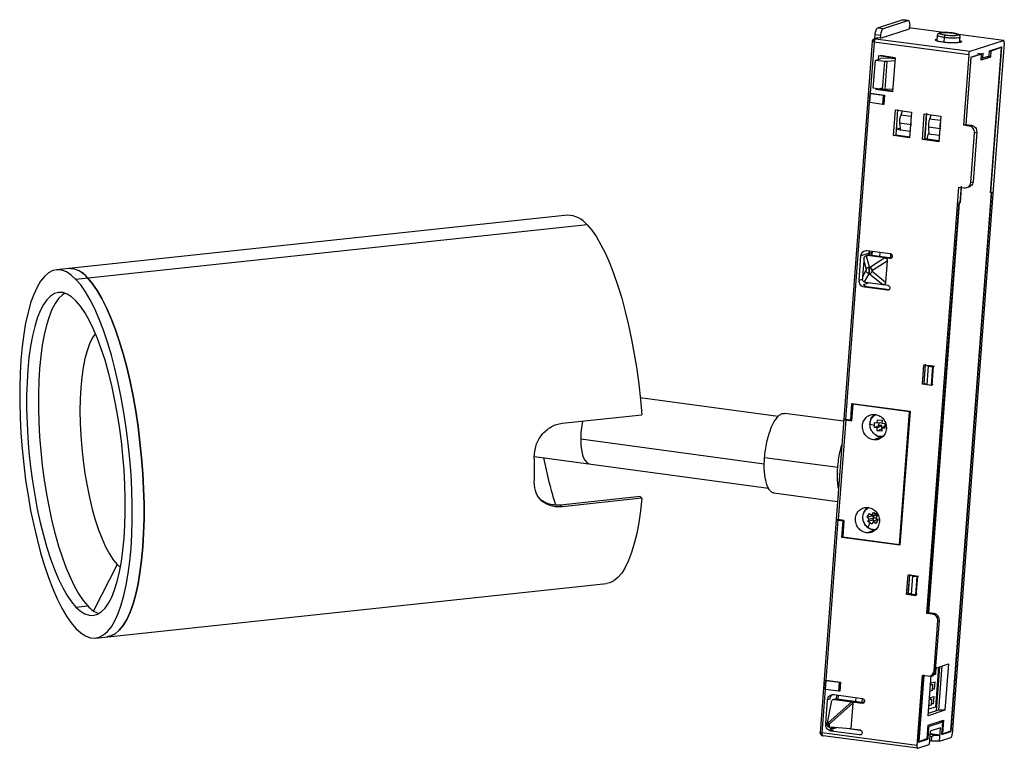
# Paper-space layout '_Dimétrica' of a CAD drawing. Header units: millimetres. Extents: x -284 to -124, y -154 to -36.
import ezdxf

# ---------------------------------------------------------------- set-up
doc = ezdxf.new("R2010")
doc.units = ezdxf.units.MM

psp = doc.layouts.new('_Dimétrica')

# ---------------------------------------------------------------- linework, layer by layer
at = {"color": 7, "linetype": 'Continuous', "lineweight": 25}
for p, q in [((-144.49, -37.42), (-140.53, -36.12)), ((-143.56, -37.54), (-139.6, -36.25)), ((-140.53, -36.12), (-139.6, -36.25)), ((-140.53, -36.12), (-140.48, -36.14)), ((-139.54, -36.24), (-140.47, -36.12)), ((-144.49, -37.42), (-143.56, -37.54)), ((-144.03, -39.13), (-139.35, -37.61)), ((-133.77, -38.19), (-139.46, -37.43)), ((-139.32, -37.12), (-139.35, -37.61)), ((-145.39, -39.65), (-150, -100.8)), ((-145.07, -39.74), (-145.69, -48.03)), ((-129.72, -41.79), (-145.07, -39.74)), ((-144.68, -39.09), (-145.04, -39.21)), ((-144.97, -39.18), (-144.92, -38.52)), ((-144.92, -38.52), (-143.99, -38.64)), ((-144.49, -39.07), (-144.85, -39.19)), ((-144.85, -39.19), (-129.5, -41.24)), ((-144.03, -39.13), (-144.49, -39.07)), ((-144.03, -39.13), (-143.99, -38.64)), ((-135.04, -39.26), (-135.05, -39.4)), ((-135.04, -39.26), (-134.87, -39.23)), ((-134.83, -38.61), (-134.9, -39.55)), ((-133.71, -39.79), (-133.65, -38.97)), ((-123.97, -39.91), (-132.4, -151.84)), ((-124.11, -39.48), (-131.4, -38.5)), ((-131.21, -39.82), (-131.14, -38.89)), ((-129.5, -41.24), (-124.11, -39.48)), ((-126.41, -42), (-126.34, -41.17)), ((-126.34, -41.17), (-124.37, -40.52)), ((-126.34, -41.17), (-126.13, -41.19)), ((-126.13, -41.19), (-126.21, -42.18)), ((-126.18, -64.18), (-124.41, -40.63)), ((-126.14, -64.07), (-124.37, -40.52)), ((-124.41, -40.63), (-126.13, -41.19)), ((-124.41, -40.63), (-124.62, -40.6)), ((-145.21, -47.19), (-144.87, -42.71)), ((-144.87, -42.71), (-144.01, -42.39)), ((-143.35, -42.87), (-144.87, -42.71)), ((-144.39, -41.91), (-144.43, -42.55)), ((-144.39, -41.91), (-141.68, -42.27)), ((-141.73, -42.27), (-144.04, -41.92)), ((-142.78, -42.37), (-144.01, -42.39)), ((-143.69, -47.41), (-143.35, -42.87)), ((-143.3, -47.43), (-142.96, -42.89)), ((-141.72, -42.8), (-142.96, -42.89)), ((-142.79, -42.12), (-142.81, -42.38)), ((-141.59, -42.47), (-142.78, -42.37)), ((-141.68, -42.27), (-142.1, -47.81)), ((-129.72, -41.79), (-130.58, -53.2)), ((-129.4, -42.16), (-130.22, -53.08)), ((-129.37, -42.25), (-130.19, -53.08)), ((-129.4, -42.16), (-127.42, -41.52)), ((-127.64, -41.69), (-129.37, -42.25)), ((-127.64, -41.69), (-128.27, -41.6)), ((-127.72, -42.67), (-127.64, -41.69)), ((-126.21, -42.18), (-127.72, -42.67)), ((-127.69, -42.33), (-127.48, -42.35)), ((-127.42, -41.52), (-127.48, -42.35)), ((-126.41, -42), (-127.48, -42.35)), ((-126.21, -42.18), (-126.67, -42.12)), ((-143.69, -47.41), (-145.21, -47.19)), ((-144.8, -47.45), (-144.44, -47.32)), ((-142.1, -47.81), (-144.8, -47.45)), ((-143.82, -47.23), (-144.46, -47.44)), ((-144.44, -47.32), (-144.2, -47.35)), ((-143.35, -47.46), (-142.08, -47.63)), ((-142.06, -47.37), (-143.3, -47.43)), ((-145.84, -49.52), (-145.73, -48.04)), ((-145.78, -49.54), (-145.67, -48.07)), ((-145.73, -48.04), (-145.69, -48.03)), ((-145.67, -48.07), (-145.73, -48.04)), ((-145.69, -48.03), (-143.37, -48.34)), ((-145.67, -48.07), (-143.53, -48.35)), ((-143.64, -49.83), (-143.53, -48.35)), ((-143.53, -48.35), (-143.4, -48.35)), ((-143.4, -48.35), (-143.52, -49.83)), ((-143.37, -48.34), (-143.48, -49.82)), ((-143.4, -48.35), (-143.37, -48.34)), ((-149.68, -100.89), (-145.8, -49.51)), ((-145.84, -49.52), (-145.78, -49.54)), ((-143.64, -49.83), (-145.78, -49.54)), ((-143.52, -49.83), (-143.64, -49.83)), ((-143.48, -49.82), (-143.52, -49.83)), ((-141.95, -54.9), (-141.63, -50.74)), ((-141.63, -50.74), (-139.01, -51.09)), ((-141.26, -50.64), (-141.57, -54.77)), ((-140.53, -50.91), (-140.77, -51.59)), ((-139.01, -51.09), (-139.32, -55.25)), ((-140.77, -51.59), (-140.82, -51.72)), ((-139.06, -51.81), (-140.77, -51.59)), ((-137.25, -55.53), (-136.94, -51.36)), ((-136.94, -51.36), (-134.26, -51.72)), ((-136.56, -51.26), (-136.87, -55.39)), ((-136.86, -55.4), (-136.56, -51.41)), ((-135.83, -51.54), (-136.08, -52.21)), ((-134.32, -52.45), (-136.08, -52.21)), ((-134.26, -51.72), (-134.58, -55.88)), ((-139.24, -54.21), (-141.51, -53.91)), ((-140.85, -53.8), (-141.49, -53.71)), ((-140.95, -52.74), (-140.94, -52.89)), ((-139.04, -53.15), (-140.94, -52.89)), ((-140.94, -52.89), (-140.82, -54.09)), ((-139.04, -53.15), (-139.07, -52.99)), ((-134.32, -53.78), (-136.27, -53.52)), ((-136.27, -53.52), (-136.19, -54.7)), ((-134.38, -53.39), (-134.23, -53.3)), ((-130.22, -53.08), (-130.58, -53.2)), ((-129.64, -53.34), (-130.58, -53.2)), ((-130.22, -53.08), (-129.28, -53.22)), ((-129.64, -53.34), (-129.28, -53.22)), ((-141.95, -54.9), (-141.57, -54.77)), ((-139.32, -55.25), (-141.95, -54.9)), ((-141.57, -54.77), (-139.31, -55.07)), ((-137.25, -55.53), (-136.87, -55.39)), ((-134.58, -55.88), (-137.25, -55.53)), ((-136.87, -55.39), (-134.56, -55.7)), ((-136.25, -54.61), (-136.16, -54.42)), ((-136.25, -54.61), (-134.5, -54.85)), ((-129.4, -62.49), (-128.8, -54.45)), ((-128.44, -54.33), (-129.04, -62.38)), ((-128.8, -54.45), (-128.44, -54.33)), ((-136.54, -132.3), (-131.34, -63.23)), ((-131.34, -63.23), (-130.41, -63.36)), ((-130.98, -63.11), (-131.17, -65.71)), ((-130.96, -63.28), (-131.14, -65.8)), ((-130.02, -63.32), (-129.66, -63.2)), ((-129.4, -62.49), (-129.04, -62.38)), ((-132.63, -151.34), (-126.06, -64.14)), ((-126.03, -64.03), (-132.62, -151.43)), ((-126.06, -64.14), (-126.18, -64.18)), ((-126.14, -64.07), (-126.03, -64.03)), ((-136.29, -132.22), (-131.28, -65.75)), ((-131.27, -65.84), (-136.27, -132.22)), ((-131.28, -65.75), (-131.17, -65.71)), ((-131.14, -65.8), (-131.27, -65.84)), ((-194.81, -67.8), (-277.68, -76.64)), ((-191.63, -69.35), (-274.5, -78.18)), ((-147.51, -78.33), (-147.21, -74.39)), ((-145.88, -73.95), (-147.21, -74.39)), ((-146.73, -74.78), (-146.77, -75.16)), ((-146, -74.23), (-146.37, -74.35)), ((-146.37, -74.35), (-145.86, -76.18)), ((-146.21, -73.53), (-142.48, -74.02)), ((-146.17, -74.33), (-145.81, -74.21)), ((-142.54, -74.81), (-146.17, -74.33)), ((-145.88, -73.95), (-145.9, -74.22)), ((-145.81, -74.21), (-142.18, -74.69)), ((-143.34, -74.7), (-145.68, -76.2)), ((-145.51, -74.25), (-145.49, -73.96)), ((-145.37, -73.61), (-145.42, -74.26)), ((-144.17, -74.61), (-144.11, -73.81)), ((-142.26, -74.72), (-142.54, -74.81)), ((-142.38, -74.61), (-142.34, -74.07)), ((-146.77, -75.16), (-146.97, -77.76)), ((-146.77, -75.16), (-146.39, -76.55)), ((-145.86, -76.18), (-145.68, -76.2)), ((-145.35, -76.7), (-142.95, -75.16)), ((-142.95, -75.16), (-143.21, -78.7)), ((-147.51, -78.33), (-146.98, -78.16)), ((-146.97, -77.76), (-146.98, -78.13)), ((-146.41, -76.77), (-146.97, -77.76)), ((-145.95, -77.3), (-146.69, -78.6)), ((-145.76, -77.32), (-145.95, -77.3)), ((-145.76, -77.32), (-143.67, -79.04)), ((-143.21, -78.7), (-145.37, -76.93)), ((-145.86, -78.73), (-146.83, -79.05)), ((-146.29, -79.32), (-146.65, -79.44)), ((-142.93, -79.93), (-146.65, -79.44)), ((-146.5, -78.66), (-142.87, -79.15)), ((-146.29, -79.32), (-142.57, -79.82)), ((-142.65, -79.84), (-142.93, -79.93)), ((-137.23, -95.19), (-136.99, -92.01)), ((-136.99, -92.01), (-135.48, -92.21)), ((-136.97, -95.09), (-136.73, -91.94)), ((-136.95, -95.04), (-136.72, -92.08)), ((-136.72, -92.08), (-135.33, -92.27)), ((-136.29, -92.26), (-136.72, -92.08)), ((-136.29, -92.26), (-136.52, -95.22)), ((-136.29, -92.26), (-135.6, -92.36)), ((-135.6, -92.36), (-135.82, -95.31)), ((-135.48, -92.21), (-135.72, -95.39)), ((-135.33, -92.27), (-135.6, -92.36)), ((-137.23, -95.19), (-136.97, -95.09)), ((-135.72, -95.39), (-137.23, -95.19)), ((-136.74, -95.13), (-136.97, -95.09)), ((-136.95, -95.04), (-136.52, -95.22)), ((-136.52, -95.22), (-135.82, -95.31)), ((-135.55, -95.22), (-135.82, -95.31)), ((-160.64, -100.41), (-183, -97.39)), ((-148.87, -100.99), (-148.67, -98.3)), ((-148.55, -98.42), (-148.75, -101.08)), ((-148.67, -98.3), (-139.24, -99.56)), ((-148.55, -98.42), (-148.32, -98.35)), ((-139.34, -99.65), (-148.55, -98.42)), ((-195.66, -101.5), (-182.76, -100.13)), ((-150.02, -101.18), (-159.58, -99.89)), ((-140.96, -121.13), (-139.34, -99.65)), ((-139.24, -99.56), (-140.88, -121.24)), ((-150, -100.85), (-151.22, -117.02)), ((-149.68, -100.95), (-150.9, -117.11)), ((-149.92, -100.82), (-149.97, -100.84)), ((-148.87, -100.99), (-149.68, -100.89)), ((-149.68, -100.95), (-148.75, -101.08)), ((-145.76, -101.61), (-145.68, -101.22)), ((-145.73, -101.83), (-145.76, -101.61)), ((-145.75, -101.64), (-145.02, -101.78)), ((-145.02, -101.78), (-145, -101.39)), ((-145.02, -102.17), (-145.02, -101.78)), ((-145.02, -102.17), (-144.29, -101.85)), ((-144.6, -102.23), (-145.02, -102.17)), ((-145, -101.39), (-144.58, -101.43)), ((-144.6, -102.23), (-143.83, -101.88)), ((-144.58, -101.43), (-144.52, -100.93)), ((-144.58, -101.43), (-143.81, -101.39)), ((-144.52, -100.93), (-143.78, -100.99)), ((-144.29, -101.85), (-144.28, -101.35)), ((-143.83, -101.88), (-144.29, -101.85)), ((-143.85, -102.29), (-143.36, -101.92)), ((-143.84, -102.38), (-143.83, -101.88)), ((-143.78, -100.99), (-143.83, -101.49)), ((-143.83, -101.49), (-143.33, -101.52)), ((-143.33, -101.52), (-143.35, -101.91)), ((-143.35, -101.91), (-143.35, -102.3)), ((-143.35, -101.91), (-143.14, -101.92)), ((-143.74, -103.67), (-145.18, -104.18)), ((-144.56, -102.7), (-144.6, -102.23)), ((-144.56, -102.7), (-143.84, -102.38)), ((-143.83, -102.76), (-144.56, -102.7)), ((-143.85, -102.29), (-143.83, -102.76)), ((-143.35, -102.3), (-143.85, -102.29)), ((-162.88, -108.11), (-192.66, -104.1)), ((-200.17, -106.88), (-162.22, -112)), ((-150.98, -108.69), (-162.84, -107.09)), ((-150.67, -109.76), (-150.78, -109.74)), ((-161.32, -112.78), (-151, -114.17)), ((-183.03, -113.36), (-195.93, -114.74)), ((-195.66, -115.02), (-195.93, -114.74)), ((-182.76, -113.64), (-195.66, -115.02)), ((-182.76, -113.64), (-183.03, -113.36)), ((-146.21, -116.73), (-145.81, -116.09)), ((-146.21, -116.73), (-145.44, -116.5)), ((-145.81, -116.09), (-145.46, -116.38)), ((-145.46, -116.38), (-145.17, -115.97)), ((-145.46, -116.38), (-144.79, -116.38)), ((-145.04, -116.79), (-145.44, -116.5)), ((-145.17, -115.97), (-144.87, -116.2)), ((-145.02, -115.92), (-145.11, -116.03)), ((-144.67, -115.95), (-144.87, -116.2)), ((-144.87, -116.2), (-144.55, -116.42)), ((-144.55, -116.42), (-144.83, -116.84)), ((-151.22, -117.08), (-153.82, -151.58)), ((-152.86, -143.11), (-150.9, -117.18)), ((-149.97, -117.24), (-150.9, -117.11)), ((-150.9, -117.18), (-150.1, -117.29)), ((-150.3, -119.98), (-150.1, -117.29)), ((-149.97, -117.24), (-150.17, -119.9)), ((-145.87, -117.03), (-146.21, -116.73)), ((-146.07, -117.42), (-145.87, -117.03)), ((-145.3, -117.19), (-146.07, -117.42)), ((-145.77, -117.65), (-146.07, -117.42)), ((-145.77, -117.65), (-146.07, -118.39)), ((-145.87, -117.03), (-145.04, -116.79)), ((-145.45, -117.87), (-145.77, -117.65)), ((-145.24, -117.49), (-145.45, -117.87)), ((-145.3, -117.19), (-145.04, -116.79)), ((-145.05, -117.37), (-145.3, -117.19)), ((-145.24, -117.49), (-144.65, -117.07)), ((-144.81, -117.75), (-145.24, -117.49)), ((-144.83, -116.84), (-144.41, -117.11)), ((-144.41, -117.11), (-144.81, -117.75)), ((-144.47, -117.21), (-144.65, -117.07)), ((-146.32, -119.25), (-144.87, -118.75)), ((-150.3, -119.98), (-150.08, -119.91)), ((-140.88, -121.24), (-150.3, -119.98)), ((-150.17, -119.9), (-140.96, -121.13)), ((-267.83, -124.37), (-271.65, -131.89)), ((-267.83, -124.37), (-267.3, -124.86)), ((-139.8, -129.23), (-139.56, -126.05)), ((-139.56, -126.05), (-138.05, -126.25)), ((-139.53, -129.14), (-139.3, -125.98)), ((-139.51, -129.03), (-139.28, -126.08)), ((-139.28, -126.08), (-137.89, -126.26)), ((-138.86, -126.26), (-139.28, -126.08)), ((-271.32, -136.3), (-188.45, -127.47)), ((-138.86, -126.26), (-139.08, -129.21)), ((-138.86, -126.26), (-138.16, -126.35)), ((-138.16, -126.35), (-138.38, -129.31)), ((-138.05, -126.25), (-138.29, -129.43)), ((-137.89, -126.26), (-138.16, -126.35)), ((-139.53, -129.14), (-139.8, -129.23)), ((-138.29, -129.43), (-139.8, -129.23)), ((-138.35, -129.3), (-139.53, -129.14)), ((-139.51, -129.03), (-139.08, -129.21)), ((-139.08, -129.21), (-138.38, -129.31)), ((-138.11, -129.22), (-138.38, -129.31)), ((-274.5, -131.28), (-272.6, -131.08)), ((-136.54, -132.3), (-136.29, -132.22)), ((-135.61, -132.42), (-136.54, -132.3)), ((-135.36, -132.34), (-136.29, -132.22)), ((-135.61, -132.42), (-135.36, -132.34)), ((-135.36, -141.58), (-134.76, -133.53)), ((-135.11, -141.5), (-134.5, -133.45)), ((-134.76, -133.53), (-134.5, -133.45)), ((-135.08, -141.15), (-133.02, -140.47)), ((-133.02, -140.47), (-133.59, -148)), ((-135.36, -141.58), (-135.11, -141.5)), ((-135.05, -141.02), (-135.14, -142.2)), ((-134.63, -141), (-135.11, -147.48)), ((-134.98, -148.11), (-134.44, -140.94)), ((-134.08, -140.82), (-134.62, -147.99)), ((-153.01, -144.6), (-152.89, -143.13)), ((-152.95, -144.63), (-152.84, -143.15)), ((-152.89, -143.13), (-152.86, -143.11)), ((-152.89, -143.13), (-152.84, -143.15)), ((-152.86, -143.11), (-150.53, -143.42)), ((-152.84, -143.15), (-150.7, -143.43)), ((-150.81, -144.91), (-150.7, -143.43)), ((-150.7, -143.43), (-150.57, -143.44)), ((-150.57, -143.44), (-150.68, -144.91)), ((-150.53, -143.42), (-150.64, -144.9)), ((-150.57, -143.44), (-150.53, -143.42)), ((-137.3, -142.32), (-138.16, -153.72)), ((-137.87, -153.14), (-137.04, -142.24)), ((-137.03, -142.35), (-137.84, -153.04)), ((-137.3, -142.32), (-136.37, -142.44)), ((-136.32, -148.89), (-135.83, -142.36)), ((-135.98, -142.41), (-135.73, -142.33)), ((-135.49, -142.43), (-135.92, -142.57)), ((-135.92, -143.61), (-135.23, -143.38)), ((-135.47, -142.18), (-135.49, -142.43)), ((-135.14, -142.2), (-135.43, -142.16)), ((-135.14, -142.2), (-135.36, -142.27)), ((-135.23, -143.38), (-135.32, -144.56)), ((-153.5, -151.67), (-152.97, -144.59)), ((-152.95, -144.63), (-153.01, -144.6)), ((-150.81, -144.91), (-152.95, -144.63)), ((-150.68, -144.91), (-150.81, -144.91)), ((-150.64, -144.9), (-150.68, -144.91)), ((-135.67, -144.8), (-136.1, -144.94)), ((-136.03, -143.95), (-135.6, -143.81)), ((-135.93, -143.77), (-135.6, -143.81)), ((-135.6, -143.81), (-135.67, -144.8)), ((-135.32, -144.56), (-135.65, -144.52)), ((-135.32, -144.56), (-135.54, -144.64)), ((-152.92, -150.13), (-152.63, -146.32)), ((-152.06, -146.72), (-152.7, -150.02)), ((-152.27, -146.2), (-152.63, -146.32)), ((-148.67, -146.64), (-152.5, -150.05)), ((-148.54, -146.84), (-152.35, -150.23)), ((-151.33, -146.17), (-151.7, -146.29)), ((-151.63, -145.46), (-146.97, -146.08)), ((-151.14, -146.15), (-151.5, -146.27)), ((-151.5, -146.27), (-147.03, -146.86)), ((-151.2, -145.51), (-151.25, -146.16)), ((-151.14, -146.15), (-146.67, -146.75)), ((-150.88, -146.19), (-150.83, -145.56)), ((-148.54, -146.84), (-148.85, -151)), ((-148.03, -146.57), (-147.98, -145.94)), ((-147, -146.08), (-147.05, -146.7)), ((-147.03, -146.86), (-146.75, -146.77)), ((-146.71, -146.25), (-146.74, -146.74)), ((-136.21, -146.32), (-135.77, -146.18)), ((-135.77, -146.18), (-136.11, -146.13)), ((-136.1, -145.97), (-135.4, -145.75)), ((-135.77, -146.18), (-135.85, -147.16)), ((-135.49, -146.93), (-135.83, -146.88)), ((-135.4, -145.75), (-135.49, -146.93)), ((-133.59, -148), (-136.32, -148.89)), ((-134.62, -147.99), (-136.29, -148.54)), ((-135.85, -147.16), (-136.28, -147.3)), ((-135.11, -147.48), (-136.24, -147.84)), ((-135.49, -146.93), (-135.72, -147)), ((-133.59, -148), (-134.62, -147.99)), ((-152.72, -150.18), (-152.7, -150.02)), ((-152.7, -150.02), (-152.5, -150.05)), ((-152.5, -150.05), (-152.52, -150.16)), ((-152.5, -150.05), (-152.4, -150.17)), ((-136.3, -150.42), (-133.85, -149.62)), ((-136.23, -150.63), (-133.95, -149.88)), ((-133.95, -149.88), (-134.43, -149.81)), ((-134.1, -151.92), (-133.95, -149.88)), ((-133.85, -149.62), (-134.01, -151.79)), ((-153.82, -151.59), (-153.82, -151.57)), ((-138.16, -153.72), (-153.5, -151.67)), ((-152.93, -150.26), (-152.72, -150.19)), ((-152.53, -150.21), (-152.72, -150.18)), ((-152.72, -150.2), (-152.72, -150.18)), ((-152.53, -150.21), (-152.56, -150.62)), ((-152.52, -150.16), (-152.53, -150.21)), ((-152.35, -150.23), (-152.53, -150.21)), ((-152.46, -150.16), (-152.52, -150.16)), ((-152.4, -150.17), (-152.46, -150.16)), ((-152.4, -150.17), (-152.35, -150.23)), ((-152.35, -150.23), (-152.39, -150.73)), ((-152.39, -150.73), (-152.27, -150.75)), ((-148.85, -151), (-152.27, -150.75)), ((-151.68, -150.79), (-152.25, -150.98)), ((-151.2, -150.83), (-152.07, -151.11)), ((-151.71, -151.25), (-152.07, -151.37)), ((-147.42, -151.99), (-152.07, -151.37)), ((-147.3, -151.22), (-149.13, -150.98)), ((-148.85, -151), (-147.36, -151.2)), ((-136.46, -152.59), (-136.3, -150.42)), ((-136.23, -150.63), (-136.38, -152.66)), ((-136.37, -150.61), (-136.23, -150.63)), ((-135.98, -151.38), (-136.14, -153.54)), ((-134.33, -150.84), (-135.98, -151.38)), ((-134.49, -153), (-134.33, -150.84)), ((-134.1, -151.92), (-132.62, -151.43)), ((-134.01, -151.79), (-132.63, -151.34)), ((-132.83, -151.4), (-132.62, -151.43)), ((-138.01, -154.15), (-153.36, -152.11)), ((-147.42, -151.99), (-147.14, -151.9)), ((-137.87, -153.14), (-136.38, -152.66)), ((-137.84, -153.04), (-136.46, -152.59)), ((-136.38, -152.66), (-136.59, -152.63)), ((-135.78, -153), (-136.1, -152.95)), ((-135.73, -152.31), (-136.05, -152.26)), ((-135.32, -152.01), (-136.02, -151.92)), ((-134.41, -152.02), (-136.01, -151.81)), ((-135.78, -153), (-135.73, -152.31)), ((-134.49, -153), (-135.78, -153)), ((-135.32, -152.01), (-135.73, -152.31)), ((-135.32, -152.01), (-134.41, -152.02)), ((-134.49, -153), (-132.62, -152.39)), ((-138.01, -154.15), (-136.14, -153.54))]:
    psp.add_line(p, q, dxfattribs=at)
at = {"color": 7, "linetype": 'Continuous', "lineweight": 25, "flags": 128}
for points in [[(-191.63, -69.35), (-190.87, -70.24), (-190.12, -71.32), (-189.38, -72.58), (-188.65, -74.01), (-187.95, -75.6), (-187.26, -77.35), (-186.61, -79.24), (-186, -81.25), (-185.42, -83.38), (-184.89, -85.6), (-184.4, -87.91), (-183.96, -90.29), (-183.57, -92.71), (-183.25, -95.17), (-182.97, -97.65), (-182.76, -100.13)], [(-274.5, -78.18), (-275.28, -77.48), (-276.04, -76.98), (-276.8, -76.69), (-277.54, -76.62), (-278.26, -76.77), (-278.96, -77.13), (-279.62, -77.7), (-280.24, -78.48), (-280.82, -79.46), (-281.36, -80.63), (-281.85, -81.99), (-282.28, -83.53), (-282.66, -85.23), (-282.98, -87.08), (-283.24, -89.08), (-283.43, -91.2), (-283.56, -93.43), (-283.63, -95.75), (-283.63, -98.15), (-283.56, -100.61), (-283.43, -103.11), (-283.24, -105.64), (-282.98, -108.17), (-282.66, -110.69), (-282.28, -113.19), (-281.85, -115.63), (-281.36, -118), (-280.82, -120.3), (-280.24, -122.49), (-279.62, -124.57), (-278.96, -126.51), (-278.26, -128.32), (-277.54, -129.96), (-276.8, -131.44), (-276.04, -132.73), (-275.28, -133.84), (-274.5, -134.75)], [(-274.5, -134.75), (-273.73, -135.46), (-272.96, -135.95), (-272.2, -136.24), (-271.46, -136.31), (-270.74, -136.16), (-270.05, -135.8), (-269.39, -135.23), (-268.76, -134.46), (-268.18, -133.48), (-267.64, -132.3), (-267.16, -130.94), (-266.72, -129.41), (-266.34, -127.71), (-266.03, -125.85), (-265.77, -123.86), (-265.57, -121.74), (-265.44, -119.51), (-265.37, -117.18), (-265.37, -114.78), (-265.44, -112.32), (-265.57, -109.82), (-265.77, -107.29), (-266.03, -104.76), (-266.34, -102.24), (-266.72, -99.75), (-267.16, -97.31), (-267.64, -94.93), (-268.18, -92.64), (-268.76, -90.44), (-269.39, -88.37), (-270.05, -86.42), (-270.74, -84.62), (-271.46, -82.97), (-272.2, -81.49), (-272.96, -80.2), (-273.73, -79.09), (-274.5, -78.18)], [(-269.42, -136.09), (-268.83, -135.96), (-268.14, -135.6), (-267.48, -135.03), (-266.86, -134.25), (-266.28, -133.27), (-265.74, -132.1), (-265.25, -130.74), (-264.82, -129.2), (-264.44, -127.5), (-264.12, -125.65), (-263.86, -123.65), (-263.67, -121.53), (-263.54, -119.3), (-263.47, -116.98), (-263.47, -114.58), (-263.54, -112.12), (-263.67, -109.62), (-263.86, -107.09), (-264.12, -104.56), (-264.44, -102.03), (-264.82, -99.54), (-265.25, -97.1), (-265.74, -94.73), (-266.28, -92.43), (-266.86, -90.24), (-267.48, -88.16), (-268.14, -86.22), (-268.83, -84.41), (-269.55, -82.77), (-270.29, -81.29), (-271.05, -80), (-271.82, -78.89), (-272.6, -77.98)], [(-272.6, -77.98), (-271.82, -78.89), (-271.05, -80), (-270.29, -81.29), (-269.55, -82.77), (-268.83, -84.41), (-268.14, -86.22), (-267.48, -88.16), (-266.86, -90.24), (-266.28, -92.43), (-265.74, -94.73), (-265.25, -97.1), (-264.82, -99.54), (-264.44, -102.03), (-264.12, -104.56), (-263.86, -107.09), (-263.67, -109.62), (-263.54, -112.12), (-263.47, -114.58), (-263.47, -116.98), (-263.54, -119.3), (-263.67, -121.53), (-263.86, -123.65), (-264.12, -125.65), (-264.44, -127.5), (-264.82, -129.2), (-265.25, -130.74), (-265.74, -132.1), (-266.28, -133.27), (-266.86, -134.25), (-267.48, -135.03), (-268.14, -135.6), (-268.83, -135.96), (-269.42, -136.09)], [(-274.5, -81.65), (-275.22, -81.01), (-275.93, -80.56), (-276.63, -80.33), (-277.32, -80.3), (-277.98, -80.49), (-278.61, -80.88), (-279.21, -81.48), (-279.77, -82.28), (-280.29, -83.28), (-280.77, -84.46), (-281.19, -85.82), (-281.56, -87.35), (-281.87, -89.03), (-282.12, -90.85), (-282.31, -92.8), (-282.44, -94.86), (-282.51, -97.01), (-282.51, -99.23), (-282.44, -101.52), (-282.31, -103.84), (-282.12, -106.19), (-281.87, -108.53), (-281.56, -110.87), (-281.19, -113.16), (-280.77, -115.4), (-280.29, -117.57), (-279.77, -119.65), (-279.21, -121.63), (-278.61, -123.48), (-277.98, -125.2), (-277.32, -126.76), (-276.63, -128.16), (-275.93, -129.39), (-275.22, -130.43), (-274.5, -131.28)], [(-276.31, -80.41), (-276.71, -80.68), (-277.31, -81.28), (-277.87, -82.08), (-278.39, -83.08), (-278.86, -84.26), (-279.28, -85.62), (-279.65, -87.15), (-279.96, -88.83), (-280.22, -90.65), (-280.41, -92.6), (-280.54, -94.65), (-280.6, -96.8), (-280.6, -99.03), (-280.54, -101.31), (-280.41, -103.64), (-280.22, -105.98), (-279.96, -108.33), (-279.65, -110.66), (-279.28, -112.96), (-278.86, -115.2), (-278.39, -117.37), (-277.87, -119.45), (-277.31, -121.43), (-276.71, -123.28), (-276.07, -124.99), (-275.41, -126.56), (-274.73, -127.96), (-274.03, -129.18), (-273.31, -130.23), (-272.6, -131.08)], [(-274.5, -131.28), (-273.78, -131.93), (-273.07, -132.37), (-272.37, -132.61), (-271.69, -132.63), (-271.02, -132.45), (-270.39, -132.05), (-269.79, -131.45), (-269.23, -130.65), (-268.71, -129.65), (-268.24, -128.47), (-267.81, -127.11), (-267.44, -125.58), (-267.13, -123.9), (-266.88, -122.08), (-266.69, -120.13), (-266.56, -118.08), (-266.5, -115.93), (-266.5, -113.7), (-266.56, -111.42), (-266.69, -109.09), (-266.88, -106.75), (-267.13, -104.4), (-267.44, -102.07), (-267.81, -99.77), (-268.24, -97.53), (-268.71, -95.36), (-269.23, -93.28), (-269.79, -91.3), (-270.39, -89.45), (-271.02, -87.74), (-271.69, -86.17), (-272.37, -84.77), (-273.07, -83.54), (-273.78, -82.5), (-274.5, -81.65)], [(-271.34, -86.97), (-271.37, -87.01), (-271.86, -87.73), (-272.3, -88.64), (-272.7, -89.74), (-273.04, -91.02), (-273.33, -92.46), (-273.55, -94.04), (-273.71, -95.75), (-273.81, -97.57), (-273.85, -99.49), (-273.81, -101.47), (-273.71, -103.49), (-273.55, -105.55), (-273.33, -107.6), (-273.04, -109.63), (-272.7, -111.63), (-272.3, -113.55), (-271.86, -115.4), (-271.37, -117.13), (-270.84, -118.74), (-270.28, -120.21), (-269.69, -121.52), (-269.08, -122.66), (-268.46, -123.62), (-267.83, -124.37)], [(-192.37, -101.15), (-192.49, -101.85), (-192.61, -102.99), (-192.66, -104.1), (-192.61, -105.14), (-192.49, -106.07), (-192.29, -106.86), (-192.01, -107.47), (-191.68, -107.88), (-191.3, -108.08), (-191.24, -108.09)], [(-192.66, -104.1), (-192.61, -105.14), (-192.49, -106.07), (-192.29, -106.86), (-192.01, -107.47), (-191.68, -107.88), (-191.3, -108.08), (-191.24, -108.09)], [(-182.76, -113.64), (-182.97, -115.68), (-183.25, -117.59), (-183.57, -119.36), (-183.96, -120.99), (-184.4, -122.45), (-184.89, -123.74), (-185.42, -124.85), (-186, -125.77), (-186.61, -126.5), (-187.26, -127.03), (-187.95, -127.36), (-188.45, -127.47)]]:
    psp.add_lwpolyline(points, dxfattribs=at)
at = {"color": 7, "linetype": 'Continuous', "lineweight": 25}
for centre, radius, start, end in [((-144.89, -39.68), 0.5, 108.2304, 143.8202), ((-194.77, -71.77), 3.96, 37.562, 90.5403), ((-275.68, -80.27), 3.84, 36.6119, 91.4904), ((-275.74, -80.39), 3.96, 37.562, 90.5403), ((-176.58, -104.16), 16.08, 169.2247, 179.7816), ((-287.61, -109.02), 87.45, 358.6609, 1.3391), ((-124.49, -92.66), 75.56, 191.0029, 197.0434), ((-269.26, -128.17), 4.43, 221.0884, 249.8732)]:
    psp.add_arc(centre, radius, start, end, dxfattribs=at)
for points in [[(-139.6, -36.25), (-139.56, -36.25), (-139.46, -36.25), (-139.36, -36.44), (-139.3, -36.73), (-139.31, -36.99), (-139.32, -37.12)], [(-144.92, -38.52), (-144.91, -38.39), (-144.88, -38.13), (-144.77, -37.77), (-144.63, -37.51), (-144.53, -37.45), (-144.49, -37.42)], [(-143.99, -38.64), (-143.98, -38.51), (-143.94, -38.25), (-143.84, -37.9), (-143.7, -37.63), (-143.6, -37.57), (-143.56, -37.54)], [(-145.03, -39.51), (-145.04, -39.55), (-145.06, -39.63), (-145.07, -39.7), (-145.07, -39.74)], [(-144.85, -39.19), (-144.87, -39.2), (-144.9, -39.22), (-144.95, -39.29), (-145, -39.39), (-145.02, -39.47), (-145.03, -39.51)], [(-131.04, -39.79), (-131.17, -39.82), (-131.43, -39.88), (-132.15, -39.9), (-132.99, -39.87), (-133.83, -39.78), (-134.56, -39.66), (-135.05, -39.52), (-135.25, -39.37), (-135.11, -39.3), (-135.04, -39.26)], [(-123.97, -39.91), (-123.97, -39.85), (-123.96, -39.72), (-123.99, -39.57), (-124.04, -39.48), (-124.09, -39.48), (-124.11, -39.48)], [(-129.72, -41.79), (-129.71, -41.72), (-129.7, -41.59), (-129.64, -41.41), (-129.58, -41.28), (-129.53, -41.25), (-129.5, -41.24)], [(-142.96, -42.89), (-142.99, -42.89), (-143.04, -42.89), (-143.14, -42.89), (-143.25, -42.88), (-143.32, -42.88), (-143.35, -42.87)], [(-143.3, -47.43), (-143.33, -47.43), (-143.39, -47.43), (-143.49, -47.43), (-143.59, -47.42), (-143.66, -47.41), (-143.69, -47.41)], [(-140.82, -51.72), (-140.84, -51.79), (-140.9, -51.94), (-140.94, -52.21), (-140.97, -52.49), (-140.96, -52.66), (-140.95, -52.74)], [(-136.18, -52.55), (-136.2, -52.65), (-136.24, -52.84), (-136.25, -53.04), (-136.26, -53.14)], [(-136.08, -52.21), (-136.1, -52.26), (-136.14, -52.36), (-136.16, -52.49), (-136.18, -52.55)], [(-136.26, -53.14), (-136.26, -53.21), (-136.28, -53.35), (-136.27, -53.46), (-136.27, -53.52)], [(-134.38, -53.39), (-134.37, -53.29), (-134.36, -53.09), (-134.31, -52.9), (-134.28, -52.8)], [(-134.32, -53.78), (-134.33, -53.72), (-134.36, -53.6), (-134.37, -53.46), (-134.38, -53.39)], [(-128.8, -54.45), (-128.8, -54.32), (-128.81, -54.06), (-128.99, -53.71), (-129.28, -53.44), (-129.52, -53.37), (-129.64, -53.34)], [(-129.28, -53.22), (-129.16, -53.25), (-128.92, -53.32), (-128.63, -53.59), (-128.45, -53.94), (-128.44, -54.2), (-128.44, -54.33)], [(-130.41, -63.36), (-130.28, -63.36), (-130.04, -63.36), (-129.71, -63.17), (-129.47, -62.88), (-129.43, -62.62), (-129.4, -62.49)], [(-147.21, -74.39), (-147.19, -74.26), (-147.14, -74.01), (-146.9, -73.71), (-146.57, -73.52), (-146.33, -73.53), (-146.21, -73.53)], [(-145.49, -73.96), (-145.53, -73.95), (-145.61, -73.94), (-145.72, -73.94), (-145.82, -73.94), (-145.86, -73.95), (-145.88, -73.95)], [(-142.48, -74.02), (-142.44, -74.04), (-142.34, -74.06), (-142.22, -74.17), (-142.15, -74.31), (-142.13, -74.47), (-142.17, -74.62), (-142.27, -74.74), (-142.4, -74.81), (-142.5, -74.81), (-142.54, -74.81)], [(-146.39, -76.55), (-146.36, -76.51), (-146.31, -76.44), (-146.19, -76.34), (-146.04, -76.25), (-145.92, -76.2), (-145.86, -76.18)], [(-145.68, -76.2), (-145.65, -76.24), (-145.6, -76.32), (-145.52, -76.44), (-145.43, -76.58), (-145.38, -76.66), (-145.35, -76.7)], [(-145.95, -77.3), (-146, -77.26), (-146.11, -77.2), (-146.24, -77.07), (-146.35, -76.92), (-146.39, -76.82), (-146.41, -76.77)], [(-145.37, -76.93), (-145.4, -76.97), (-145.47, -77.05), (-145.57, -77.15), (-145.67, -77.25), (-145.73, -77.3), (-145.76, -77.32)], [(-146.65, -79.44), (-146.77, -79.41), (-147.01, -79.35), (-147.3, -79.08), (-147.49, -78.72), (-147.5, -78.46), (-147.51, -78.33)], [(-146.83, -79.05), (-146.75, -79.12), (-146.59, -79.25), (-146.39, -79.3), (-146.29, -79.32)], [(-142.87, -79.15), (-142.82, -79.16), (-142.73, -79.18), (-142.61, -79.29), (-142.54, -79.43), (-142.52, -79.59), (-142.56, -79.74), (-142.65, -79.86), (-142.78, -79.94), (-142.88, -79.94), (-142.93, -79.93)], [(-145.18, -104.18), (-145.43, -104.11), (-145.93, -103.98), (-146.54, -103.42), (-146.92, -102.69), (-147.01, -101.86), (-146.8, -101.07), (-146.32, -100.45), (-145.64, -100.06), (-145.13, -100.07), (-144.87, -100.07)], [(-144.87, -100.07), (-144.62, -100.13), (-144.12, -100.26), (-143.51, -100.82), (-143.13, -101.56), (-143.04, -102.39), (-143.25, -103.18), (-143.73, -103.8), (-144.41, -104.19), (-144.92, -104.18), (-145.18, -104.18)], [(-146.32, -119.25), (-146.57, -119.19), (-147.07, -119.06), (-147.68, -118.5), (-148.06, -117.76), (-148.15, -116.93), (-147.94, -116.15), (-147.46, -115.52), (-146.77, -115.14), (-146.26, -115.14), (-146.01, -115.14)], [(-146.01, -115.14), (-145.75, -115.21), (-145.25, -115.34), (-144.64, -115.9), (-144.26, -116.64), (-144.17, -117.46), (-144.38, -118.25), (-144.87, -118.87), (-145.55, -119.26), (-146.06, -119.26), (-146.32, -119.25)], [(-151.19, -117.06), (-151.21, -117.07), (-151.24, -117.09), (-151.19, -117.12), (-151.08, -117.16), (-150.96, -117.17), (-150.9, -117.18)], [(-134.76, -133.53), (-134.76, -133.4), (-134.77, -133.14), (-134.96, -132.78), (-135.25, -132.52), (-135.49, -132.45), (-135.61, -132.42)], [(-134.5, -133.45), (-134.51, -133.32), (-134.52, -133.06), (-134.71, -132.7), (-135, -132.43), (-135.24, -132.37), (-135.36, -132.34)], [(-136.37, -142.44), (-136.24, -142.45), (-136, -142.45), (-135.67, -142.26), (-135.43, -141.96), (-135.39, -141.71), (-135.36, -141.58)], [(-152.63, -146.32), (-152.61, -146.19), (-152.56, -145.93), (-152.32, -145.64), (-151.99, -145.45), (-151.75, -145.45), (-151.63, -145.46)], [(-151.95, -145.54), (-152.03, -145.63), (-152.2, -145.81), (-152.25, -146.07), (-152.27, -146.2)], [(-146.63, -146.52), (-146.64, -146.57), (-146.66, -146.67), (-146.76, -146.79), (-146.89, -146.87), (-146.98, -146.86), (-147.03, -146.86)], [(-146.97, -146.08), (-146.93, -146.09), (-146.83, -146.11), (-146.71, -146.22), (-146.64, -146.36), (-146.63, -146.47), (-146.63, -146.52)], [(-153.82, -151.59), (-153.81, -151.59), (-153.8, -151.61), (-153.73, -151.63), (-153.63, -151.66), (-153.54, -151.67), (-153.5, -151.67)], [(-153.44, -152.08), (-153.45, -152.06), (-153.47, -152.03), (-153.5, -151.93), (-153.51, -151.81), (-153.51, -151.72), (-153.5, -151.67)], [(-152.07, -151.37), (-152.19, -151.34), (-152.43, -151.27), (-152.72, -151.01), (-152.91, -150.65), (-152.92, -150.39), (-152.93, -150.26)], [(-152.56, -150.62), (-152.59, -150.6), (-152.64, -150.54), (-152.69, -150.43), (-152.72, -150.32), (-152.72, -150.24), (-152.72, -150.2)], [(-152.25, -150.98), (-152.17, -151.05), (-152.01, -151.18), (-151.81, -151.23), (-151.71, -151.25)], [(-147.02, -151.64), (-147.03, -151.69), (-147.05, -151.8), (-147.14, -151.91), (-147.27, -151.99), (-147.37, -151.99), (-147.42, -151.99)], [(-147.36, -151.2), (-147.31, -151.21), (-147.22, -151.24), (-147.1, -151.34), (-147.02, -151.49), (-147.02, -151.59), (-147.02, -151.64)], [(-153.44, -152.08), (-153.43, -152.09), (-153.4, -152.11), (-153.37, -152.11), (-153.36, -152.11)], [(-132.62, -152.39), (-132.6, -152.38), (-132.55, -152.35), (-132.48, -152.22), (-132.43, -152.04), (-132.41, -151.91), (-132.4, -151.84)], [(-138.16, -153.72), (-138.16, -153.78), (-138.16, -153.91), (-138.13, -154.06), (-138.08, -154.15), (-138.04, -154.15), (-138.01, -154.15)]]:
    psp.add_open_spline(points, degree=3, dxfattribs=at)
for points, knots in [([(-132.5, -38.26), (-132.59, -38.25), (-132.85, -38.21), (-133.33, -38.19), (-133.85, -38.18), (-134.29, -38.21), (-134.53, -38.26), (-134.71, -38.37), (-134.82, -38.5), (-134.82, -38.59), (-134.82, -38.61)], [0, 0, 0, 0, 0.089143, 0.265414, 0.441984, 0.620833, 0.809918, 0.898996, 0.96911, 1, 1, 1, 1]), ([(-133.52, -38.64), (-133.65, -38.62), (-133.95, -38.57), (-134.25, -38.5), (-134.43, -38.43), (-134.51, -38.37), (-134.51, -38.31), (-134.41, -38.26), (-134.24, -38.22), (-133.99, -38.2), (-133.7, -38.19), (-133.32, -38.19), (-132.86, -38.22), (-132.54, -38.26), (-132.4, -38.27)], [0, 0, 0, 0, 0.090308, 0.204539, 0.274282, 0.343918, 0.422014, 0.5, 0.578096, 0.656082, 0.725824, 0.795461, 0.909692, 1, 1, 1, 1]), ([(-132.4, -38.27), (-132.27, -38.29), (-131.97, -38.34), (-131.67, -38.41), (-131.49, -38.48), (-131.41, -38.54), (-131.41, -38.6), (-131.5, -38.65), (-131.68, -38.69), (-131.93, -38.71), (-132.22, -38.72), (-132.6, -38.72), (-133.06, -38.69), (-133.38, -38.65), (-133.52, -38.64)], [0, 0, 0, 0, 0.090308, 0.204539, 0.274282, 0.343918, 0.422014, 0.5, 0.578096, 0.656082, 0.725824, 0.795461, 0.909692, 1, 1, 1, 1]), ([(-131.14, -38.89), (-131.14, -38.85), (-131.14, -38.76), (-131.2, -38.65), (-131.29, -38.56), (-131.43, -38.48), (-131.67, -38.4), (-132.02, -38.32), (-132.28, -38.29), (-132.37, -38.27)], [0, 0, 0, 0, 0.06484, 0.145625, 0.230091, 0.353565, 0.594788, 0.850865, 1, 1, 1, 1]), ([(-145.07, -39.74), (-145.13, -39.73), (-145.24, -39.71), (-145.35, -39.68), (-145.4, -39.65), (-145.38, -39.64), (-145.38, -39.64)], [0, 0, 0, 0, 0.30703, 0.614059, 0.921089, 1, 1, 1, 1]), ([(-145.29, -39.39), (-145.31, -39.41), (-145.34, -39.45), (-145.37, -39.54), (-145.38, -39.61), (-145.38, -39.64)], [0, 0, 0, 0, 0.2883654, 0.6528754, 1, 1, 1, 1]), ([(-145.29, -39.39), (-145.29, -39.39), (-145.29, -39.38), (-145.26, -39.39), (-145.24, -39.4)], [0, 0, 0, 0, 0.2317142, 1, 1, 1, 1]), ([(-145.24, -39.4), (-145.21, -39.41), (-145.16, -39.43), (-145.08, -39.49), (-145.03, -39.51)], [0, 0, 0, 0, 0.494015, 1, 1, 1, 1]), ([(-145.04, -39.21), (-145.02, -39.2), (-144.96, -39.18), (-144.9, -39.19), (-144.85, -39.19)], [0, 0, 0, 0, 0.3440392, 1, 1, 1, 1]), ([(-144.68, -39.09), (-144.68, -39.09), (-144.62, -39.06), (-144.56, -39.07), (-144.49, -39.07)], [0, 0, 0, 0, 0.061272, 1, 1, 1, 1]), ([(-134.81, -38.61), (-134.82, -38.62), (-134.87, -38.65), (-134.69, -38.74), (-134.3, -38.87), (-133.86, -38.93), (-133.65, -38.97)], [0, 0, 0, 0, 0.029383, 0.352922, 0.676461, 1, 1, 1, 1]), ([(-133.65, -38.97), (-133.64, -38.93), (-133.64, -38.87), (-133.62, -38.8), (-133.6, -38.75), (-133.58, -38.7), (-133.55, -38.66), (-133.53, -38.64), (-133.52, -38.64)], [0, 0, 0, 0, 0.2394568, 0.3683607, 0.5, 0.6316393, 0.7605432, 1, 1, 1, 1]), ([(-133.65, -38.97), (-133.41, -38.99), (-132.94, -39.05), (-132.21, -39.07), (-131.62, -39.05), (-131.21, -38.99), (-131.17, -38.92), (-131.15, -38.89)], [0, 0, 0, 0, 0.203567, 0.407135, 0.610702, 0.814269, 1, 1, 1, 1]), ([(-131.18, -39.5), (-131.15, -39.52), (-130.94, -39.57), (-130.84, -39.68), (-130.97, -39.76), (-131.04, -39.79)], [0, 0, 0, 0, 0.097471, 0.548735, 1, 1, 1, 1]), ([(-136.45, -55.45), (-136.45, -55.44), (-136.45, -55.37), (-136.42, -55.21), (-136.38, -54.99), (-136.32, -54.78), (-136.28, -54.67), (-136.25, -54.61)], [0, 0, 0, 0, 0.017822, 0.263367, 0.508911, 0.754456, 1, 1, 1, 1]), ([(-129.04, -62.38), (-129.07, -62.5), (-129.11, -62.76), (-129.35, -63.06), (-129.56, -63.15), (-129.66, -63.2)], [0, 0, 0, 0, 0.340747, 0.681494, 1, 1, 1, 1]), ([(-146.73, -74.78), (-146.72, -74.73), (-146.69, -74.63), (-146.62, -74.51), (-146.51, -74.4), (-146.42, -74.37), (-146.37, -74.35)], [0, 0, 0, 0, 0.246269, 0.495577, 0.752325, 1, 1, 1, 1]), ([(-146.37, -74.35), (-146.34, -74.34), (-146.27, -74.32), (-146.2, -74.33), (-146.17, -74.33)], [0, 0, 0, 0, 0.5081966, 1, 1, 1, 1]), ([(-146, -74.23), (-146, -74.23), (-145.94, -74.2), (-145.88, -74.2), (-145.81, -74.21)], [0, 0, 0, 0, 0.061272, 1, 1, 1, 1]), ([(-145.88, -73.95), (-145.87, -73.88), (-145.85, -73.75), (-145.8, -73.63), (-145.77, -73.58)], [0, 0, 0, 0, 0.582615, 1, 1, 1, 1]), ([(-145.49, -73.96), (-145.48, -73.89), (-145.47, -73.77), (-145.4, -73.66), (-145.37, -73.61)], [0, 0, 0, 0, 0.5, 1, 1, 1, 1]), ([(-143.34, -74.7), (-143.28, -74.72), (-143.19, -74.73), (-143.09, -74.79), (-143.03, -74.85), (-142.99, -74.91), (-142.95, -75.02), (-142.95, -75.1), (-142.95, -75.16)], [0, 0, 0, 0, 0.283394, 0.406511, 0.523045, 0.634879, 0.747883, 1, 1, 1, 1]), ([(-146.39, -76.55), (-146.39, -76.56), (-146.38, -76.59), (-146.38, -76.63), (-146.38, -76.67), (-146.38, -76.7), (-146.39, -76.73), (-146.4, -76.75), (-146.41, -76.77)], [0, 0, 0, 0, 0.257753, 0.378401, 0.499843, 0.62024, 0.740489, 1, 1, 1, 1]), ([(-145.86, -76.18), (-145.88, -76.27), (-145.91, -76.46), (-145.94, -76.77), (-145.95, -77.06), (-145.95, -77.22), (-145.95, -77.3)], [0, 0, 0, 0, 0.254394, 0.5, 0.745503, 1, 1, 1, 1]), ([(-145.76, -77.32), (-145.79, -77.24), (-145.84, -77.07), (-145.85, -76.78), (-145.8, -76.47), (-145.72, -76.3), (-145.68, -76.2)], [0, 0, 0, 0, 0.254992, 0.5, 0.744904, 1, 1, 1, 1]), ([(-146.69, -78.6), (-146.73, -78.58), (-146.82, -78.52), (-146.91, -78.4), (-146.97, -78.26), (-146.98, -78.17), (-146.98, -78.13)], [0, 0, 0, 0, 0.234568, 0.504174, 0.753949, 1, 1, 1, 1]), ([(-145.37, -76.93), (-145.39, -76.91), (-145.41, -76.89), (-145.43, -76.84), (-145.43, -76.81), (-145.43, -76.78), (-145.4, -76.74), (-145.37, -76.72), (-145.35, -76.7)], [0, 0, 0, 0, 0.272284, 0.387969, 0.499743, 0.610419, 0.725648, 1, 1, 1, 1]), ([(-146.5, -78.66), (-146.53, -78.66), (-146.6, -78.65), (-146.66, -78.62), (-146.69, -78.6)], [0, 0, 0, 0, 0.491814, 1, 1, 1, 1]), ([(-143.21, -78.7), (-143.22, -78.76), (-143.23, -78.84), (-143.29, -78.93), (-143.34, -78.98), (-143.41, -79.02), (-143.52, -79.05), (-143.61, -79.04), (-143.67, -79.04)], [0, 0, 0, 0, 0.250551, 0.363931, 0.476694, 0.592093, 0.714784, 1, 1, 1, 1]), ([(-162.84, -107.09), (-162.8, -106.67), (-162.72, -105.83), (-162.49, -104.57), (-162.18, -103.39), (-161.81, -102.32), (-161.39, -101.4), (-160.92, -100.67), (-160.45, -100.17), (-159.99, -99.89), (-159.71, -99.9), (-159.59, -99.91)], [0, 0, 0, 0, 0.113107, 0.226215, 0.339322, 0.45243, 0.565537, 0.678645, 0.791752, 0.904859, 1, 1, 1, 1]), ([(-145.75, -101.64), (-145.73, -101.46), (-145.69, -101.06), (-145.43, -100.6), (-145.12, -100.26), (-144.91, -100.15), (-144.81, -100.09)], [0, 0, 0, 0, 0.270434, 0.612508, 0.812692, 1, 1, 1, 1]), ([(-145.65, -101.1), (-145.64, -101.02), (-145.58, -100.69), (-145.29, -100.29), (-144.96, -100.11), (-144.85, -100.05)], [0, 0, 0, 0, 0.174858, 0.713279, 1, 1, 1, 1]), ([(-200.18, -106.97), (-200.13, -106.33), (-200.02, -105.04), (-199.02, -103.27), (-197.77, -102.19), (-196.6, -101.66), (-195.98, -101.56), (-195.66, -101.5)], [0, 0, 0, 0, 0.249684, 0.499234, 0.748576, 0.873975, 1, 1, 1, 1]), ([(-149.99, -100.79), (-149.99, -100.79), (-150.01, -100.8), (-149.96, -100.83), (-149.85, -100.86), (-149.73, -100.88), (-149.68, -100.89)], [0, 0, 0, 0, 0.028981, 0.352654, 0.676327, 1, 1, 1, 1]), ([(-149.68, -100.95), (-149.73, -100.95), (-149.83, -100.93), (-149.93, -100.91), (-149.98, -100.89), (-150, -100.87), (-150, -100.85), (-149.98, -100.84), (-149.97, -100.84)], [0, 0, 0, 0, 0.198613, 0.431003, 0.560477, 0.698473, 0.844982, 1, 1, 1, 1]), ([(-145.76, -101.61), (-145.77, -101.61), (-145.78, -101.61), (-145.79, -101.62), (-145.78, -101.63), (-145.76, -101.64), (-145.75, -101.64)], [0, 0, 0, 0, 0.247101, 0.5, 0.752899, 1, 1, 1, 1]), ([(-143.67, -103.64), (-143.79, -103.65), (-144.06, -103.68), (-144.47, -103.58), (-144.86, -103.39), (-145.18, -103.12), (-145.49, -102.73), (-145.72, -102.22), (-145.74, -101.82), (-145.75, -101.64)], [0, 0, 0, 0, 0.115315, 0.255475, 0.39145, 0.519758, 0.638052, 0.840193, 1, 1, 1, 1]), ([(-143.69, -103.7), (-143.78, -103.72), (-144.1, -103.77), (-144.54, -103.65), (-144.79, -103.43), (-144.85, -103.37)], [0, 0, 0, 0, 0.218072, 0.809671, 1, 1, 1, 1]), ([(-150.98, -108.69), (-150.94, -108.27), (-150.85, -107.43), (-150.63, -106.18), (-150.42, -105.42), (-150.32, -105.04)], [0, 0, 0, 0, 0.33679, 0.673579, 1, 1, 1, 1]), ([(-161.32, -112.76), (-161.34, -112.76), (-161.52, -112.78), (-161.82, -112.57), (-162.19, -112.12), (-162.5, -111.43), (-162.72, -110.55), (-162.86, -109.5), (-162.91, -108.34), (-162.87, -107.51), (-162.84, -107.09)], [0, 0, 0, 0, 0.022189, 0.161876, 0.301564, 0.441251, 0.580938, 0.720625, 0.860313, 1, 1, 1, 1]), ([(-150.85, -112.09), (-150.9, -111.76), (-151, -111.1), (-151.04, -109.94), (-151, -109.11), (-150.98, -108.69)], [0, 0, 0, 0, 0.3264208, 0.6632104, 1, 1, 1, 1]), ([(-195.66, -115.02), (-195.97, -115.03), (-196.6, -115.07), (-197.77, -114.85), (-199.02, -114.19), (-200.02, -112.84), (-200.13, -111.65), (-200.18, -111.06)], [0, 0, 0, 0, 0.125257, 0.250897, 0.500399, 0.749788, 1, 1, 1, 1]), ([(-195.93, -114.74), (-196.23, -114.76), (-196.7, -114.78), (-197.29, -114.71), (-197.87, -114.58), (-198.53, -114.31), (-199.09, -113.96), (-199.34, -113.67), (-199.4, -113.59)], [0, 0, 0, 0, 0.223343, 0.339049, 0.457433, 0.685225, 0.914213, 1, 1, 1, 1]), ([(-146.04, -118.45), (-146.23, -118.28), (-146.61, -117.93), (-146.9, -117.17), (-146.92, -116.38), (-146.64, -115.67), (-146.28, -115.21), (-146.01, -115.11), (-145.96, -115.09)], [0, 0, 0, 0, 0.192079, 0.384158, 0.576238, 0.768317, 0.960396, 1, 1, 1, 1]), ([(-146.07, -118.39), (-146.21, -118.28), (-146.51, -118.02), (-146.76, -117.53), (-146.88, -117.04), (-146.9, -116.61), (-146.81, -116.17), (-146.62, -115.76), (-146.34, -115.41), (-146.1, -115.25), (-145.98, -115.17)], [0, 0, 0, 0, 0.137667, 0.311804, 0.41371, 0.524242, 0.641379, 0.762121, 0.882863, 1, 1, 1, 1]), ([(-151.21, -117.02), (-151.22, -117.02), (-151.22, -117.03), (-151.2, -117.04), (-151.14, -117.07), (-151.05, -117.09), (-150.95, -117.11), (-150.9, -117.11)], [0, 0, 0, 0, 0.095653, 0.274322, 0.441959, 0.742846, 1, 1, 1, 1]), ([(-146.07, -118.39), (-146.07, -118.4), (-146.08, -118.43), (-146.08, -118.45), (-146.06, -118.46), (-146.05, -118.45), (-146.04, -118.45)], [0, 0, 0, 0, 0.247101, 0.5, 0.752899, 1, 1, 1, 1]), ([(-144.81, -118.71), (-144.87, -118.72), (-145.13, -118.77), (-145.59, -118.69), (-145.92, -118.48), (-146.07, -118.39)], [0, 0, 0, 0, 0.13952, 0.620082, 1, 1, 1, 1]), ([(-144.86, -118.78), (-145.03, -118.79), (-145.45, -118.81), (-145.82, -118.59), (-146.04, -118.45)], [0, 0, 0, 0, 0.409968, 1, 1, 1, 1]), ([(-135.73, -142.32), (-135.63, -142.28), (-135.41, -142.18), (-135.18, -141.88), (-135.13, -141.63), (-135.11, -141.5)], [0, 0, 0, 0, 0.318506, 0.659253, 1, 1, 1, 1]), ([(-151.5, -146.27), (-151.53, -146.27), (-151.59, -146.26), (-151.72, -146.29), (-151.87, -146.37), (-152.01, -146.52), (-152.04, -146.65), (-152.06, -146.72)], [0, 0, 0, 0, 0.124286, 0.245488, 0.499368, 0.744748, 1, 1, 1, 1]), ([(-151.33, -146.17), (-151.33, -146.17), (-151.27, -146.14), (-151.2, -146.14), (-151.14, -146.15)], [0, 0, 0, 0, 0.0612715, 1, 1, 1, 1]), ([(-148.67, -146.64), (-148.65, -146.65), (-148.62, -146.66), (-148.58, -146.68), (-148.56, -146.7), (-148.55, -146.73), (-148.53, -146.78), (-148.53, -146.82), (-148.54, -146.84)], [0, 0, 0, 0, 0.256634, 0.370403, 0.481659, 0.594705, 0.715703, 1, 1, 1, 1]), ([(-153.8, -151.47), (-153.81, -151.51), (-153.82, -151.57), (-153.82, -151.68), (-153.8, -151.76), (-153.77, -151.84), (-153.73, -151.9), (-153.69, -151.96), (-153.63, -152.01), (-153.55, -152.07), (-153.44, -152.11), (-153.37, -152.11), (-153.33, -152.12)], [0, 0, 0, 0, 0.11714, 0.21376, 0.338895, 0.401732, 0.489207, 0.562002, 0.624883, 0.766983, 0.873009, 1, 1, 1, 1]), ([(-153.72, -151.9), (-153.75, -151.85), (-153.81, -151.75), (-153.82, -151.64), (-153.82, -151.59)], [0, 0, 0, 0, 0.494014, 1, 1, 1, 1]), ([(-152.39, -150.73), (-152.42, -150.71), (-152.48, -150.69), (-152.53, -150.65), (-152.56, -150.62)], [0, 0, 0, 0, 0.481354, 1, 1, 1, 1]), ([(-153.44, -152.08), (-153.49, -152.06), (-153.6, -152.02), (-153.68, -151.94), (-153.72, -151.9)], [0, 0, 0, 0, 0.505981, 1, 1, 1, 1])]:
    psp.add_open_spline(points, degree=3, knots=knots, dxfattribs=at)

doc.saveas('drawing.dxf')
